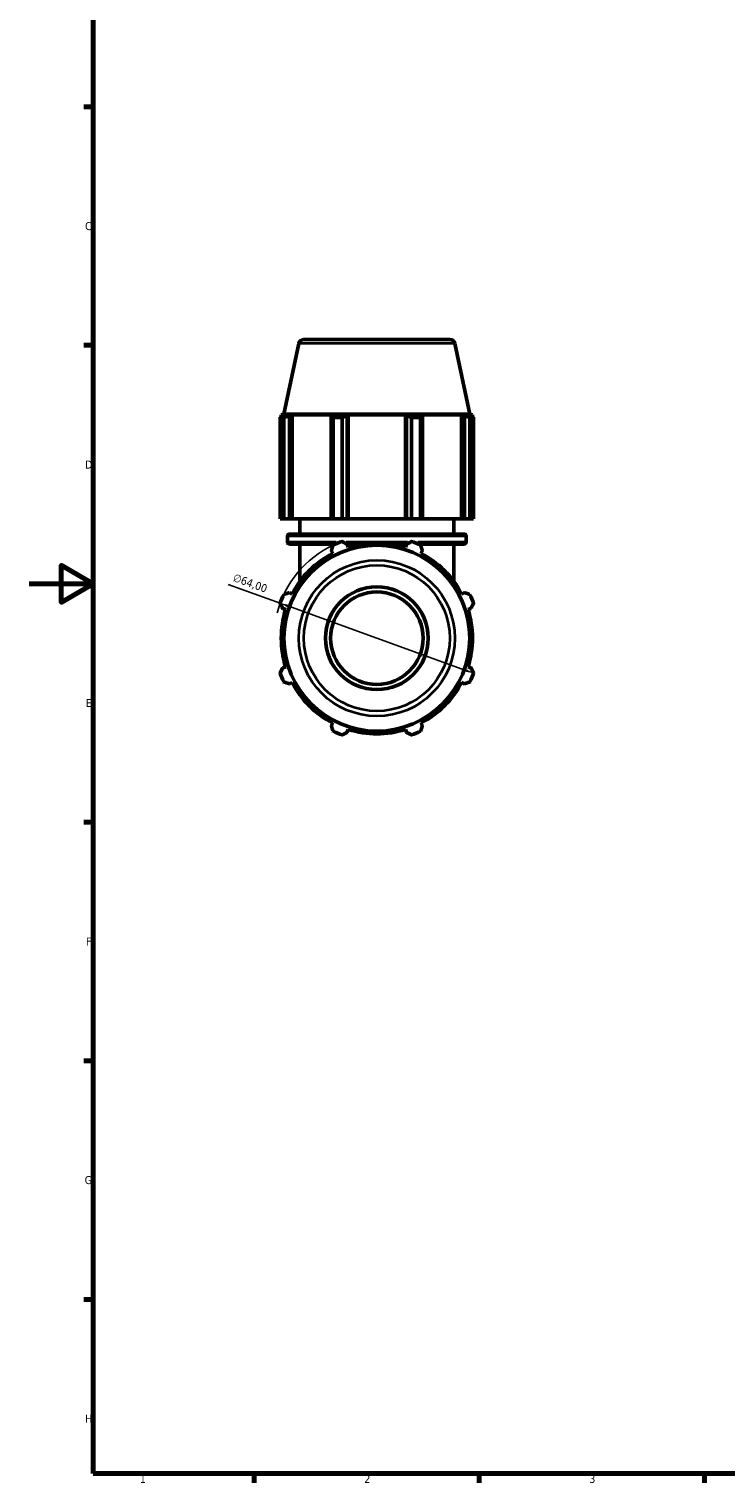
# Model space of a CAD drawing. Header units: millimetres. Extents: x 0 to 914, y 0 to 939.
# Tile 1 of 6: x 0 to 217, y 17 to 470. Entities that reach past the tile are written whole.
import ezdxf

# ---------------------------------------------------------------- set-up
doc = ezdxf.new("R2010")
doc.units = ezdxf.units.MM
for name, color, linetype, lineweight in [('Border (ISO)', 7, 'Continuous', 70), ('Dimension (ISO)', 7, 'Continuous', 25), ('Visible (ISO)', 7, 'Continuous', 50), ('Visible Narrow (ISO)', 7, 'Continuous', 35)]:
    doc.layers.add(name, color=color, linetype=linetype, lineweight=lineweight)
doc.styles.add('Note Text (ISO)', font='tahoma.ttf')
doc.dimstyles.new('Default (ISO)', dxfattribs={"dimtxt": 2.5, "dimasz": 2.5, "dimexe": 3.175, "dimexo": 0, "dimgap": 0.762, "dimtad": 1, "dimrnd": 1e-08, "dimzin": 0, "dimtxsty": 'Note Text (ISO)', "dimcen": 0.09, "dimdle": 10, "dimclrd": 256, "dimclre": 256, "dimclrt": 232, "dimazin": 0, "dimtfac": 1.40208, "dimtmove": 0, "dimatfit": 3, "dimfxl": 1, "dimtolj": 1, "dimtzin": 0, "dimlwd": -1, "dimlwe": -1, "dimarcsym": 0})

# ---------------------------------------------------------------- blocks, each defined once
blk = doc.blocks.new('Borders Default Border')
at = {"layer": 'Border (ISO)'}
for p, q in [((20, 445.5), (17.1, 445.5)), ((20, 371.25), (17.1, 371.25)), ((20, 222.75), (17.1, 222.75)), ((20, 148.5), (17.1, 148.5)), ((20, 74.25), (17.1, 74.25)), ((70.08, 20), (70.08, 17.1)), ((140.17, 20), (140.17, 17.1)), ((210.25, 20), (210.25, 17.1))]:
    blk.add_line(p, q, dxfattribs=at)
at = {"layer": 'Border (ISO)', "flags": 128}
for points in [[(20, 20), (20, 574), (821, 574), (821, 20), (20, 20)], [(0, 297), (20, 297), (10, 302.77), (10, 291.23), (20, 297)]]:
    blk.add_lwpolyline(points, dxfattribs=at)
at = {"layer": 'Border (ISO)', "color": 232, "true_color": 0xca0064, "char_height": 2.5, "attachment_point": 7, "style": 'Note Text (ISO)'}
for s, insert in [('C', (17.43, 407.08)), ('D', (17.43, 332.88)), ('E', (17.64, 258.63)), ('F', (17.7, 184.38)), ('G', (17.31, 110.08)), ('H', (17.44, 35.88)), ('1', (34.48, 17.1)), ('2', (104.37, 17.1)), ('3', (174.43, 17.05))]:
    blk.add_mtext(s, dxfattribs=dict(at, insert=insert))
blk = doc.blocks.new('*D14')
at = {"layer": 'Defpoints', "color": 0, "transparency": 16777216}
for p in [(78.19, 290.97), (138.37, 269.18)]:
    blk.add_point(p, dxfattribs=at)
at = {"layer": 'Dimension (ISO)', "transparency": 16777216}
for p, q in [((78.19, 290.97), (62.03, 296.82)), ((136.02, 270.03), (80.54, 290.12))]:
    blk.add_line(p, q, dxfattribs=at)
blk.add_arc((108.28, 280.07), 32, 115.208, 165.7789, dxfattribs=at)
for points in [[(80.69, 290.51), (80.4, 289.72), (78.19, 290.97)], [(136.16, 270.42), (135.88, 269.64), (138.37, 269.18)]]:
    blk.add_solid(points, dxfattribs=at)
at = {"layer": 'Dimension (ISO)', "color": 232, "true_color": 0xca0064, "transparency": 16777216, "insert": (64.1, 300.3), "char_height": 2.5, "attachment_point": 1, "rotation": 340.0941, "style": 'Note Text (ISO)'}
blk.add_mtext('\\A1;∅64,00', dxfattribs=at)

msp = doc.modelspace()

# ---------------------------------------------------------------- linework, layer by layer
at = {"layer": 'Visible (ISO)'}
for p, q in [((84.012, 371.804), (79.339, 349.822)), ((85.577, 373.072), (130.986, 373.072)), ((132.551, 371.804), (137.223, 349.822)), ((79.329, 348.828), (78.172, 348.828)), ((78.172, 317.272), (78.172, 348.828)), ((79.339, 349.822), (78.521, 349.556)), ((79.899, 349.556), (78.521, 349.556)), ((78.521, 349.009), (78.521, 349.556)), ((79.899, 349.556), (78.983, 349.244)), ((79.329, 348.828), (79.329, 317.272)), ((137.223, 349.822), (79.339, 349.822)), ((81.032, 349.244), (81.884, 349.556)), ((81.032, 317.272), (81.032, 349.244)), ((81.884, 317.272), (81.884, 349.556)), ((94.54, 349.556), (81.884, 349.556)), ((94.54, 349.556), (94.096, 349.244)), ((94.096, 349.244), (94.096, 317.272)), ((97.446, 348.828), (94.652, 348.828)), ((94.652, 317.272), (94.652, 348.828)), ((97.446, 348.828), (97.446, 317.272)), ((99.044, 349.244), (99.332, 349.556)), ((99.044, 317.272), (99.044, 349.244)), ((99.332, 317.272), (99.332, 349.556)), ((117.23, 349.556), (99.332, 349.556)), ((117.23, 317.272), (117.23, 349.556)), ((117.23, 349.556), (117.519, 349.244)), ((117.519, 349.244), (117.519, 317.272)), ((121.91, 348.828), (119.117, 348.828)), ((119.117, 317.272), (119.117, 348.828)), ((121.91, 348.828), (121.91, 317.272)), ((122.466, 349.244), (122.023, 349.556)), ((134.679, 349.556), (122.023, 349.556)), ((122.466, 317.272), (122.466, 349.244)), ((134.679, 317.272), (134.679, 349.556)), ((134.679, 349.556), (135.53, 349.244)), ((135.53, 349.244), (135.53, 317.272)), ((137.58, 349.244), (136.664, 349.556)), ((138.041, 349.556), (136.664, 349.556)), ((137.223, 349.822), (138.041, 349.556)), ((138.391, 348.828), (137.234, 348.828)), ((137.234, 317.272), (137.234, 348.828)), ((138.041, 349.009), (138.041, 349.556)), ((138.391, 348.828), (138.391, 317.272)), ((79.329, 317.272), (78.172, 317.272)), ((79.329, 317.272), (81.032, 317.272)), ((81.884, 317.272), (81.032, 317.272)), ((81.884, 317.272), (94.096, 317.272)), ((84.281, 312.482), (84.281, 317.272)), ((94.096, 317.272), (94.652, 317.272)), ((97.446, 317.272), (94.652, 317.272)), ((97.446, 317.272), (99.044, 317.272)), ((99.332, 317.272), (99.044, 317.272)), ((99.332, 317.272), (117.23, 317.272)), ((117.519, 317.272), (117.23, 317.272)), ((117.519, 317.272), (119.117, 317.272)), ((121.91, 317.272), (119.117, 317.272)), ((121.91, 317.272), (122.466, 317.272)), ((122.466, 317.272), (134.679, 317.272)), ((132.281, 312.482), (132.281, 317.272)), ((135.53, 317.272), (134.679, 317.272)), ((135.53, 317.272), (137.234, 317.272)), ((138.391, 317.272), (137.234, 317.272)), ((81.081, 312.482), (135.481, 312.482)), ((80.441, 310.022), (80.441, 311.842)), ((95.439, 309.382), (81.081, 309.382)), ((84.281, 297.669), (84.281, 309.382)), ((103.126, 309.382), (99.02, 309.382)), ((99.332, 308.454), (99.044, 309.37)), ((117.542, 309.382), (113.437, 309.382)), ((117.519, 309.37), (117.23, 308.454)), ((135.481, 309.382), (121.124, 309.382)), ((132.281, 297.669), (132.281, 309.382)), ((136.121, 310.022), (136.121, 311.842)), ((94.096, 307.321), (94.54, 306.469)), ((122.023, 306.469), (122.466, 307.321)), ((81.884, 293.813), (81.032, 294.257)), ((135.53, 294.257), (134.679, 293.813)), ((78.983, 289.309), (79.899, 289.021)), ((136.664, 289.021), (137.58, 289.309)), ((79.899, 271.123), (78.983, 270.834)), ((137.58, 270.834), (136.664, 271.123)), ((81.032, 265.887), (81.884, 266.33)), ((134.679, 266.33), (135.53, 265.887)), ((94.54, 253.674), (94.096, 252.823)), ((122.466, 252.823), (122.023, 253.674)), ((99.044, 250.774), (99.332, 251.689)), ((117.23, 251.689), (117.519, 250.774))]:
    msp.add_line(p, q, dxfattribs=at)
for radius in [28.942, 16, 14.4]:
    msp.add_circle((108.281, 280.072), radius, dxfattribs=at)
for centre, radius, start, end in [((85.577, 371.472), 1.6, 90, 168), ((130.986, 371.472), 1.6, 12, 90), ((81.081, 311.842), 0.64, 90, 180), ((135.481, 311.842), 0.64, 0, 90), ((81.081, 310.022), 0.64, 180, 270), ((108.281, 280.072), 32, 109.79198, 115.20802), ((108.281, 280.072), 29.76, 72.5, 107.5), ((108.281, 280.072), 32, 64.79198, 70.20802), ((135.481, 310.022), 0.64, 270, 0), ((108.281, 280.072), 29.76, 117.5, 152.5), ((108.281, 280.072), 29.76, 27.5, 62.5), ((108.281, 280.072), 32, 154.79198, 160.20802), ((108.281, 280.072), 32, 19.79198, 25.20802), ((108.281, 280.072), 29.76, 162.5, 197.5), ((108.281, 280.072), 29.76, 342.5, 17.5), ((108.281, 280.072), 32, 199.79198, 205.20802), ((108.281, 280.072), 32, 334.79198, 340.20802), ((108.281, 280.072), 29.76, 207.5, 242.5), ((108.281, 280.072), 29.76, 297.5, 332.5), ((108.281, 280.072), 32, 244.79198, 250.20802), ((108.281, 280.072), 29.76, 252.5, 287.5), ((108.281, 280.072), 32, 289.79198, 295.20802)]:
    msp.add_arc(centre, radius, start, end, dxfattribs=at)
for points, weights in [([(78.172, 348.828), (78.586, 349.044), (78.983, 349.244)], [1, 1.00103833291, 1.00125972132]), ([(81.032, 349.244), (80.198, 349.044), (79.329, 348.828)], [1.00125972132, 1.00103833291, 1]), ([(94.652, 348.828), (94.369, 349.044), (94.096, 349.244)], [1, 1.00103833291, 1.00125972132]), ([(99.044, 349.244), (98.261, 349.044), (97.446, 348.828)], [1.00125972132, 1.00103833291, 1]), ([(119.117, 348.828), (118.302, 349.044), (117.519, 349.244)], [1, 1.00103833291, 1.00125972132]), ([(122.466, 349.244), (122.194, 349.044), (121.91, 348.828)], [1.00125972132, 1.00103833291, 1]), ([(137.234, 348.828), (136.365, 349.044), (135.53, 349.244)], [1, 1.00103833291, 1.00125972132]), ([(137.58, 349.244), (137.977, 349.044), (138.391, 348.828)], [1.00125972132, 1.00103833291, 1]), ([(94.096, 307.321), (94.369, 308.155), (94.652, 309.024)], [1.00125972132, 1.00103833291, 1]), ([(97.446, 310.181), (98.261, 309.767), (99.044, 309.37)], [1, 1.00103833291, 1.00125972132]), ([(117.519, 309.37), (118.302, 309.767), (119.117, 310.181)], [1.00125972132, 1.00103833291, 1]), ([(121.91, 309.024), (122.194, 308.155), (122.466, 307.321)], [1, 1.00103833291, 1.00125972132]), ([(79.329, 293.701), (80.198, 293.984), (81.032, 294.257)], [1, 1.00103833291, 1.00125972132]), ([(135.53, 294.257), (136.365, 293.984), (137.234, 293.701)], [1.00125972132, 1.00103833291, 1]), ([(78.983, 289.309), (78.586, 290.092), (78.172, 290.907)], [1.00125972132, 1.00103833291, 1]), ([(138.391, 290.907), (137.977, 290.092), (137.58, 289.309)], [1, 1.00103833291, 1.00125972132]), ([(78.172, 269.236), (78.586, 270.052), (78.983, 270.834)], [1, 1.00103833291, 1.00125972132]), ([(137.58, 270.834), (137.977, 270.052), (138.391, 269.236)], [1.00125972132, 1.00103833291, 1]), ([(81.032, 265.887), (80.198, 266.159), (79.329, 266.443)], [1.00125972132, 1.00103833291, 1]), ([(137.234, 266.443), (136.365, 266.159), (135.53, 265.887)], [1, 1.00103833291, 1.00125972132]), ([(94.652, 251.119), (94.369, 251.988), (94.096, 252.823)], [1, 1.00103833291, 1.00125972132]), ([(99.044, 250.774), (98.261, 250.376), (97.446, 249.962)], [1.00125972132, 1.00103833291, 1]), ([(119.117, 249.962), (118.302, 250.376), (117.519, 250.774)], [1, 1.00103833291, 1.00125972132]), ([(122.466, 252.823), (122.194, 251.988), (121.91, 251.119)], [1.00125972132, 1.00103833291, 1])]:
    msp.add_rational_spline(points, weights, degree=2, dxfattribs=at)
at = {"layer": 'Visible Narrow (ISO)'}
for p, q in [((132.252, 371.804), (84.311, 371.804)), ((80.488, 310.022), (95.563, 310.022)), ((135.779, 311.842), (80.784, 311.842)), ((98.767, 310.022), (117.796, 310.022)), ((121, 310.022), (136.075, 310.022))]:
    msp.add_line(p, q, dxfattribs=at)
for radius in [24.269, 22.704]:
    msp.add_circle((108.281, 280.072), radius, dxfattribs=at)

# ---------------------------------------------------------------- block references
msp.add_blockref('Borders Default Border', (0, 0))

# ---------------------------------------------------------------- dimensions: what is measured, and where the dimension line sits
at = {"layer": 'Dimension (ISO)'}
dim = msp.add_diameter_dim_2p(p1=(138.37, 269.177), p2=(78.193, 290.967), dimstyle='Default (ISO)', override={"dimdec": 2, "dimlfac": 1, "dimtp": 0, "dimtm": 0, "dimtdec": 2, "dimatfit": 2}, dxfattribs=at)
dim.commit()
dim.dimension.update_dxf_attribs({"geometry": '*D14', "text_midpoint": (67.906, 294.692), "dimtype": 163})

doc.saveas('drawing.dxf')
